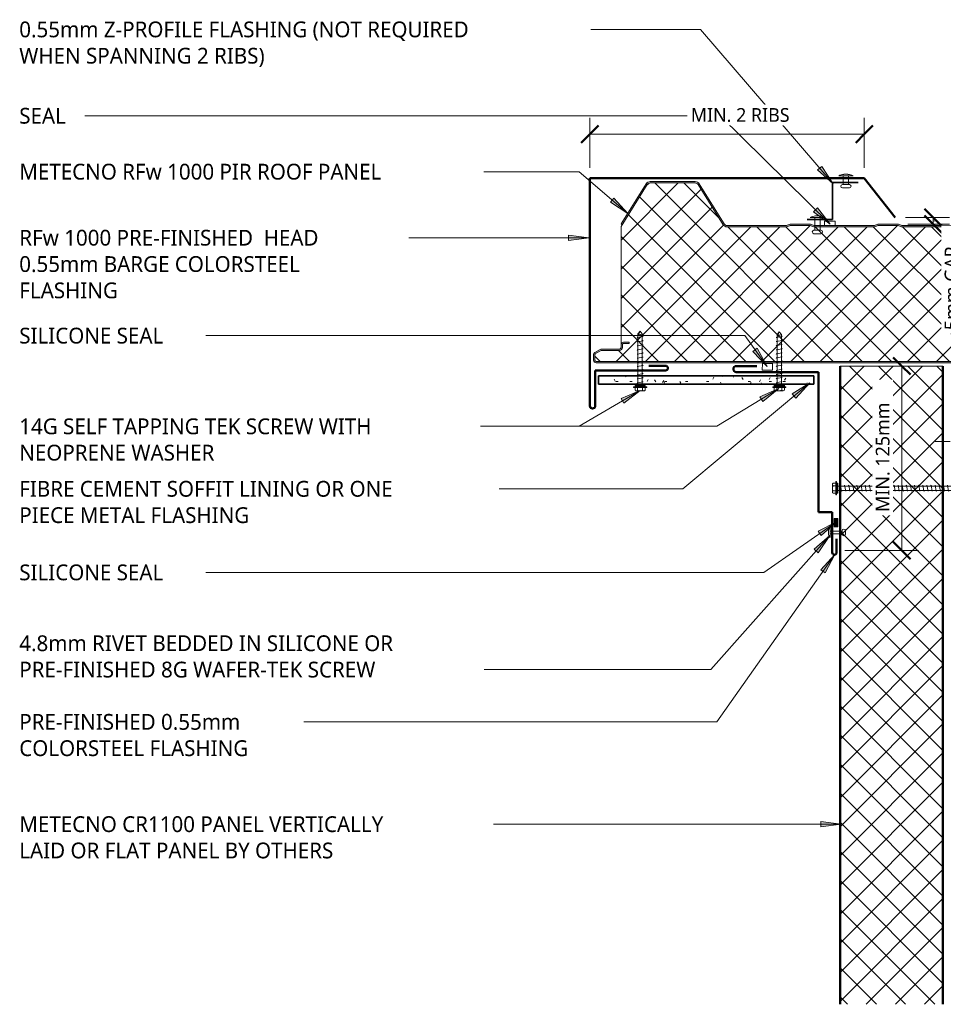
# Model space of a CAD drawing. Header units: millimetres. Extents: x -419 to 751, y -78 to 640.
# Tile 1 of 2: x -419 to 254, y -78 to 640. Entities that reach past the tile are written whole.
import ezdxf

# ---------------------------------------------------------------- set-up
doc = ezdxf.new("R2010")
doc.units = ezdxf.units.MM
for name, color, linetype, lineweight in [('A-ANNO-DIMS', 211, 'Continuous', 9), ('A-ANNO-DIMS-5', 211, 'Continuous', 9), ('A-DETL', 90, 'Continuous', 13), ('A-DETL-GENF', 92, 'Continuous', 13), ('G-ANNO-TEXT', 231, 'Continuous', 9)]:
    doc.layers.add(name, color=color, linetype=linetype, lineweight=lineweight)
doc.styles.add('Yu Gothic', font='Yu Gothic.ttf', dxfattribs={"height": 11.5})
doc.styles.add('Yu Gothic_1', font='Yu Gothic.ttf', dxfattribs={"height": 10})
doc.dimstyles.new('Diagonal', dxfattribs={"dimscale": 304.8, "dimtxt": 11.609035, "dimasz": 0.04101, "dimexe": 0.03937, "dimexo": 0.024606, "dimgap": 0.024606, "dimtad": 1, "dimdec": 0, "dimzin": 0, "dimdsep": 46, "dimtxsty": 'Yu Gothic_1', "dimblk1": 'OBLIQUE', "dimblk2": 'OBLIQUE', "dimsah": 1, "dimcen": 0.09, "dimazin": 0, "dimtfac": 1, "dimtdec": 4, "dimtix": 1, "dimtmove": 2, "dimatfit": 3, "dimfxl": 1, "dimtvp": 1, "dimtfill": 1, "dimtolj": 1, "dimtzin": 0, "dimarcsym": 2})
doc.dimstyles.new('Diagonal_1', dxfattribs={"dimscale": 304.8, "dimtxt": 11.609035, "dimasz": 0.04101, "dimexe": 0.03937, "dimexo": 0.024606, "dimgap": 0.024606, "dimtad": 1, "dimdec": 0, "dimzin": 0, "dimdsep": 46, "dimtxsty": 'Yu Gothic_1', "dimblk1": 'OBLIQUE', "dimblk2": 'OBLIQUE', "dimsah": 1, "dimcen": 0.09, "dimazin": 0, "dimtfac": 1, "dimtdec": 4, "dimtix": 1, "dimtmove": 1, "dimatfit": 3, "dimfxl": 1, "dimtvp": 1, "dimtfill": 1, "dimtolj": 1, "dimtzin": 0, "dimarcsym": 2})
doc.dimstyles.new('Diagonal_2', dxfattribs={"dimscale": 304.8, "dimtxt": 11.609035, "dimasz": 0.04101, "dimexe": 0.03937, "dimexo": 0.024606, "dimgap": 0.024606, "dimtad": 1, "dimdec": 0, "dimzin": 0, "dimdsep": 46, "dimtxsty": 'Yu Gothic_1', "dimblk1": 'OBLIQUE', "dimblk2": 'OBLIQUE', "dimsah": 1, "dimcen": 0.09, "dimazin": 0, "dimtfac": 1, "dimtdec": 4, "dimtix": 1, "dimtmove": 0, "dimatfit": 3, "dimfxl": 1, "dimtvp": 1, "dimtfill": 1, "dimtolj": 1, "dimtzin": 0, "dimarcsym": 2})

# ---------------------------------------------------------------- blocks, each defined once
blk = doc.blocks.new('Metecno RFw 1000 - FLAT FINISH - RFw 1000 100mm - FLAT-4181614-01 CANTILEVER BARGE CAPPING DETAIL2')
at = {"layer": 'A-DETL-GENF'}
h = blk.add_hatch(color=256, dxfattribs=at)
h.paths.add_polyline_path([(1017.54, 0), (730.98, 0), (730.98, -0.2), (724.02, -0.2), (724.02, 0), (267.96, 0), (267.96, -1), (1018.41, -1.03), (1018.77, -1.23), (1018.97, -1.59), (1019, -1.8), (1018.97, -6.17), (1018.77, -6.53), (1018.6, -6.65), (1014.54, -9), (1001.2, -9), (1000.63, -9.07), (1000.1, -9.29), (999.64, -9.64), (999.26, -10.18), (999.07, -10.63), (999, -11.2), (998.97, -13.41), (998.77, -13.76), (998.41, -13.97), (998.2, -14), (994, -14), (994, -15), (998.41, -14.97), (998.67, -14.94), (999.1, -14.76), (999.47, -14.47), (999.84, -13.89), (999.94, -13.67), (1000, -13.2), (1000.04, -10.89), (1000.16, -10.6), (1000.35, -10.35), (1000.6, -10.16), (1000.89, -10.04), (1001.2, -10), (1014.32, -10), (1014.79, -9.94), (1015.22, -9.76), (1019.1, -7.52), (1019.47, -7.23), (1019.84, -6.65), (1019.94, -6.43), (1020, -5.96), (1020, -1.8), (1019.9, -1.23), (1019.76, -0.9), (1019.47, -0.53), (1019, -0.2), (1018.6, -0.05), (1018.2, 0)])
h.paths.add_polyline_path([(502.04, -99), (501.18, -99.11), (500.39, -99.43), (499.69, -99.93), (499.15, -100.6), (480.91, -129.78), (480.5, -130.29), (479.97, -130.67), (479.36, -130.92), (478.71, -131), (446.04, -131), (445.38, -130.92), (444.77, -130.67), (444.25, -130.29), (443.83, -129.78), (425.59, -100.6), (425.05, -99.93), (424.36, -99.43), (423.56, -99.11), (422.71, -99), (379.95, -99), (379.19, -99.07), (378.46, -99.29), (376.68, -100), (362.07, -100), (360.28, -99.29), (359.55, -99.07), (358.79, -99), (315.95, -99), (315.19, -99.07), (314.46, -99.29), (312.68, -100), (298.07, -100), (296.28, -99.29), (295.55, -99.07), (294.79, -99), (267.96, -99), (267.96, -100), (295.36, -100.05), (296.28, -100.36), (297.88, -100.95), (298.45, -101), (312.86, -100.95), (313.41, -100.79), (315.38, -100.05), (315.95, -100), (359.36, -100.05), (360.28, -100.36), (361.88, -100.95), (362.45, -101), (376.86, -100.95), (377.41, -100.79), (379.38, -100.05), (379.95, -100), (422.71, -100), (423.31, -100.08), (423.87, -100.3), (424.36, -100.66), (424.74, -101.13), (442.98, -130.31), (443.56, -131.01), (444.29, -131.55), (445.13, -131.89), (446.04, -132), (478.71, -132), (479.61, -131.89), (480.5, -131.52), (481.2, -131), (481.76, -130.31), (500, -101.13), (500.39, -100.66), (500.87, -100.3), (501.43, -100.08), (502.04, -100), (545.36, -100.05), (546.28, -100.36), (547.88, -100.95), (548.45, -101), (562.86, -100.95), (563.41, -100.79), (565.38, -100.05), (565.95, -100), (609.36, -100.05), (610.28, -100.36), (611.88, -100.95), (612.45, -101), (626.86, -100.95), (627.41, -100.79), (629.38, -100.05), (629.95, -100), (672.71, -100), (673.31, -100.08), (673.87, -100.3), (674.36, -100.66), (674.74, -101.13), (692.98, -130.31), (693.56, -131.01), (694.29, -131.55), (695.13, -131.89), (696.04, -132), (728.71, -132), (729.61, -131.89), (730.45, -131.55), (731.2, -131), (731.76, -130.31), (750, -101.13), (750.39, -100.66), (750.87, -100.3), (751.43, -100.08), (752.04, -100), (795.36, -100.05), (796.28, -100.36), (797.88, -100.95), (798.45, -101), (812.86, -100.95), (813.41, -100.79), (815.38, -100.05), (815.95, -100), (859.36, -100.05), (860.28, -100.36), (861.88, -100.95), (862.45, -101), (876.86, -100.95), (877.41, -100.79), (879.38, -100.05), (879.95, -100), (922.71, -100), (923.31, -100.08), (923.87, -100.3), (924.36, -100.66), (924.74, -101.13), (942.98, -130.31), (943.56, -131.01), (944.29, -131.55), (945.13, -131.89), (946.04, -132), (978.71, -132), (979.61, -131.89), (980.45, -131.55), (981.19, -131.01), (981.76, -130.31), (1000, -101.13), (999.15, -100.6), (980.91, -129.78), (980.5, -130.29), (979.97, -130.67), (979.36, -130.92), (978.71, -131), (946.04, -131), (945.38, -130.92), (944.77, -130.67), (944.25, -130.29), (943.83, -129.78), (925.59, -100.6), (925.05, -99.93), (924.36, -99.43), (923.56, -99.11), (922.71, -99), (879.95, -99), (879.19, -99.07), (878.46, -99.29), (876.68, -100), (862.07, -100), (860.28, -99.29), (859.55, -99.07), (858.79, -99), (815.95, -99), (815.19, -99.07), (814.46, -99.29), (812.68, -100), (798.07, -100), (796.28, -99.29), (795.55, -99.07), (794.79, -99), (752.04, -99), (751.18, -99.11), (750.39, -99.43), (749.69, -99.93), (749.15, -100.6), (730.91, -129.78), (730.5, -130.29), (729.97, -130.67), (729.36, -130.92), (728.71, -131), (696.04, -131), (695.38, -130.92), (694.77, -130.67), (694.25, -130.29), (693.83, -129.78), (675.59, -100.6), (675.05, -99.93), (674.36, -99.43), (673.56, -99.11), (672.71, -99), (629.95, -99), (629.19, -99.07), (628.46, -99.29), (626.68, -100), (612.07, -100), (610.28, -99.29), (609.55, -99.07), (608.79, -99), (565.95, -99), (565.19, -99.07), (564.46, -99.29), (562.68, -100), (548.07, -100), (546.28, -99.29), (545.55, -99.07), (544.79, -99)])
h = blk.add_hatch(dxfattribs=at)
h.set_pattern_fill('FP_2', color=256, style=0, pattern_type=2)
h.set_pattern_definition([(225, (1019.079, 389.559), (10.6066, -10.6066), []), (315, (1019.079, 389.559), (10.6066, 10.6066), [])])
h.paths.add_polyline_path([(1018.2, -1), (267.96, -1), (267.96, -99), (294.79, -99), (295.55, -99.07), (296.28, -99.29), (298.07, -100), (312.68, -100), (314.46, -99.29), (315.19, -99.07), (315.95, -99), (358.79, -99), (359.55, -99.07), (360.28, -99.29), (362.07, -100), (376.68, -100), (378.46, -99.29), (379.19, -99.07), (379.95, -99), (422.71, -99), (423.56, -99.11), (424.36, -99.43), (425.05, -99.93), (425.59, -100.6), (443.83, -129.78), (444.25, -130.29), (444.77, -130.67), (445.38, -130.92), (446.04, -131), (478.71, -131), (479.36, -130.92), (479.97, -130.67), (480.5, -130.29), (480.91, -129.78), (499.15, -100.6), (499.69, -99.93), (500.39, -99.43), (501.18, -99.11), (502.04, -99), (544.79, -99), (545.55, -99.07), (546.28, -99.29), (548.07, -100), (562.68, -100), (564.46, -99.29), (565.19, -99.07), (565.95, -99), (608.79, -99), (609.55, -99.07), (610.28, -99.29), (612.07, -100), (626.68, -100), (628.46, -99.29), (629.19, -99.07), (629.95, -99), (672.71, -99), (673.56, -99.11), (674.36, -99.43), (675.05, -99.93), (675.59, -100.6), (693.83, -129.78), (694.25, -130.29), (694.77, -130.67), (695.38, -130.92), (696.04, -131), (728.71, -131), (729.36, -130.92), (729.97, -130.67), (730.5, -130.29), (730.91, -129.78), (749.15, -100.6), (749.69, -99.93), (750.39, -99.43), (751.18, -99.11), (752.04, -99), (794.79, -99), (795.55, -99.07), (796.28, -99.29), (798.07, -100), (812.68, -100), (814.46, -99.29), (815.19, -99.07), (815.95, -99), (858.79, -99), (859.55, -99.07), (860.28, -99.29), (862.07, -100), (876.68, -100), (878.46, -99.29), (879.19, -99.07), (879.95, -99), (922.71, -99), (923.56, -99.11), (924.36, -99.43), (925.05, -99.93), (925.59, -100.6), (943.83, -129.78), (944.25, -130.29), (944.77, -130.67), (945.38, -130.92), (946.04, -131), (978.71, -131), (979.36, -130.92), (979.97, -130.67), (980.5, -130.29), (980.91, -129.78), (1000, -99.24), (1000, -13.2), (999.94, -13.67), (999.76, -14.1), (999.47, -14.47), (999.1, -14.76), (998.67, -14.94), (998.2, -15), (994, -15), (994, -14), (998.41, -13.97), (998.77, -13.76), (998.89, -13.6), (999, -13.2), (999, -11.2), (999.07, -10.63), (999.29, -10.1), (999.64, -9.64), (1000.1, -9.29), (1000.63, -9.07), (1001.2, -9), (1014.54, -9), (1018.77, -6.53), (1018.89, -6.36), (1019, -5.96), (1019, -1.8), (1018.89, -1.4), (1018.6, -1.11), (1018.41, -1.03)])
for p, q in [((724.02, 0), (267.96, 0)), ((1018.2, 0), (730.98, 0)), ((1018.2, -1), (267.96, -1)), ((1014.54, -9), (1018.6, -6.65)), ((1019, -5.96), (1019, -1.8)), ((1020, -5.96), (1020, -1.8)), ((994, -15), (994, -14)), ((994, -14), (998.2, -14)), ((999, -13.2), (999, -11.2)), ((1000, -13.2), (1000, -11.2)), ((1000, -99.24), (1000, -13.2)), ((1001.2, -9), (1014.54, -9)), ((1001.2, -10), (1014.32, -10)), ((1015.22, -9.76), (1019.1, -7.52)), ((998.2, -15), (994, -15)), ((267.96, -99), (294.79, -99)), ((267.96, -100), (294.79, -100)), ((295.91, -100.21), (297.34, -100.79)), ((296.28, -99.29), (298.07, -100)), ((298.07, -100), (312.68, -100)), ((312.68, -100), (314.46, -99.29)), ((313.41, -100.79), (314.84, -100.21)), ((315.95, -99), (358.79, -99)), ((315.95, -100), (358.79, -100)), ((359.91, -100.21), (361.34, -100.79)), ((360.28, -99.29), (362.07, -100)), ((362.07, -100), (376.68, -100)), ((376.68, -100), (378.46, -99.29)), ((377.41, -100.79), (378.84, -100.21)), ((379.95, -99), (422.71, -99)), ((379.95, -100), (422.71, -100)), ((502.04, -99), (544.79, -99)), ((502.04, -100), (544.79, -100)), ((545.91, -100.21), (547.34, -100.79)), ((546.28, -99.29), (548.07, -100)), ((548.07, -100), (562.68, -100)), ((562.68, -100), (564.46, -99.29)), ((563.41, -100.79), (564.84, -100.21)), ((565.95, -99), (608.79, -99)), ((565.95, -100), (608.79, -100)), ((609.91, -100.21), (611.34, -100.79)), ((610.28, -99.29), (612.07, -100)), ((612.07, -100), (626.68, -100)), ((626.68, -100), (628.46, -99.29)), ((627.41, -100.79), (628.84, -100.21)), ((629.95, -99), (672.71, -99)), ((629.95, -100), (672.71, -100)), ((752.04, -99), (794.79, -99)), ((752.04, -100), (794.79, -100)), ((795.91, -100.21), (797.34, -100.79)), ((796.28, -99.29), (798.07, -100)), ((798.07, -100), (812.68, -100)), ((812.68, -100), (814.46, -99.29)), ((813.41, -100.79), (814.84, -100.21)), ((815.95, -99), (858.79, -99)), ((815.95, -100), (858.79, -100)), ((859.91, -100.21), (861.34, -100.79)), ((860.28, -99.29), (862.07, -100)), ((862.07, -100), (876.68, -100)), ((876.68, -100), (878.46, -99.29)), ((877.41, -100.79), (878.84, -100.21)), ((879.95, -99), (922.71, -99)), ((879.95, -100), (922.71, -100)), ((980.91, -129.78), (1000, -99.24)), ((298.45, -101), (312.29, -101)), ((362.45, -101), (376.29, -101)), ((424.74, -101.13), (442.98, -130.31)), ((425.59, -100.6), (443.83, -129.78)), ((480.91, -129.78), (499.15, -100.6)), ((481.76, -130.31), (500, -101.13)), ((548.45, -101), (562.29, -101)), ((612.45, -101), (626.29, -101)), ((674.74, -101.13), (692.98, -130.31)), ((675.59, -100.6), (693.83, -129.78)), ((730.91, -129.78), (749.15, -100.6)), ((731.76, -130.31), (750, -101.13)), ((798.45, -101), (812.29, -101)), ((862.45, -101), (876.29, -101)), ((924.74, -101.13), (942.98, -130.31)), ((925.59, -100.6), (943.83, -129.78)), ((981.76, -130.31), (1000, -101.13)), ((1000, -101.13), (999.15, -100.6)), ((446.04, -131), (478.71, -131)), ((446.04, -132), (478.71, -132)), ((696.04, -131), (728.71, -131)), ((696.04, -132), (728.71, -132)), ((946.04, -131), (978.71, -131)), ((946.04, -132), (978.71, -132))]:
    blk.add_line(p, q, dxfattribs=at)
for centre, radius, start, end in [((1018.2, -1.8), 1.8, 360, 90), ((1018.2, -1.8), 0.8, 360, 90), ((1018.2, -5.96), 0.8, 300, 0), ((1018.2, -1.8), 0.8, 360, 30), ((1018.2, -5.96), 0.8, 330, 0), ((1018.2, -5.96), 1.8, 300, 360), ((998.2, -13.2), 1.8, 270, 360), ((998.2, -13.2), 0.8, 270, 0), ((998.2, -13.2), 0.8, 330, 0), ((1001.2, -11.2), 2.2, 90, 180), ((1001.2, -11.2), 1.2, 90, 180), ((1014.32, -8.2), 1.8, 270, 300), ((294.79, -103), 4, 68.19859, 90), ((294.79, -103), 3, 68.19859, 90), ((315.95, -103), 4, 90, 111.80141), ((315.95, -103), 3, 90, 111.80141), ((358.79, -103), 4, 68.19859, 90), ((358.79, -103), 3, 68.19859, 90), ((379.95, -103), 4, 90, 111.80141), ((379.95, -103), 3, 90, 111.80141), ((422.71, -102.4), 3.4, 32.00538, 90), ((422.71, -102.4), 2.4, 32.00538, 90), ((502.04, -102.4), 3.4, 90, 147.99462), ((502.04, -102.4), 2.4, 90, 147.99462), ((544.79, -103), 4, 68.19859, 90), ((544.79, -103), 3, 68.19859, 90), ((565.95, -103), 4, 90, 111.80141), ((565.95, -103), 3, 90, 111.80141), ((608.79, -103), 4, 68.19859, 90), ((608.79, -103), 3, 68.19859, 90), ((629.95, -103), 4, 90, 111.80141), ((629.95, -103), 3, 90, 111.80141), ((672.71, -102.4), 3.4, 32.00538, 90), ((672.71, -102.4), 2.4, 32.00538, 90), ((752.04, -102.4), 3.4, 90, 147.99462), ((752.04, -102.4), 2.4, 90, 147.99462), ((794.79, -103), 4, 68.19859, 90), ((794.79, -103), 3, 68.19859, 90), ((815.95, -103), 4, 90, 111.80141), ((815.95, -103), 3, 90, 111.80141), ((858.79, -103), 4, 68.19859, 90), ((858.79, -103), 3, 68.19859, 90), ((879.95, -103), 4, 90, 111.80141), ((879.95, -103), 3, 90, 111.80141), ((922.71, -102.4), 3.4, 32.00538, 90), ((922.71, -102.4), 2.4, 32.00538, 90), ((298.45, -98), 3, 248.19859, 270), ((312.29, -98), 3, 270, 291.80141), ((362.45, -98), 3, 248.19859, 270), ((376.29, -98), 3, 270, 291.80141), ((548.45, -98), 3, 248.19859, 270), ((562.29, -98), 3, 270, 291.80141), ((612.45, -98), 3, 248.19859, 270), ((626.29, -98), 3, 270, 291.80141), ((798.45, -98), 3, 248.19859, 270), ((812.29, -98), 3, 270, 291.80141), ((862.45, -98), 3, 248.19859, 270), ((876.29, -98), 3, 270, 291.80141), ((446.04, -128.4), 3.6, 212.00538, 270), ((446.04, -128.4), 2.6, 212.00538, 270), ((478.71, -128.4), 2.6, 270, 327.99462), ((478.71, -128.4), 3.6, 270, 327.99462), ((696.04, -128.4), 3.6, 212.00538, 270), ((696.04, -128.4), 2.6, 212.00538, 270), ((728.71, -128.4), 2.6, 270, 327.99462), ((728.71, -128.4), 3.6, 270, 327.99462), ((946.04, -128.4), 3.6, 212.00538, 270), ((946.04, -128.4), 2.6, 212.00538, 270), ((978.71, -128.4), 2.6, 270, 327.99462), ((978.71, -128.4), 3.6, 270, 327.99462)]:
    blk.add_arc(centre, radius, start, end, dxfattribs=at)
blk = doc.blocks.new('Screw1 - Screw 5-4103881-01 CANTILEVER BARGE CAPPING DETAIL2')
at = {"layer": 'A-DETL-GENF'}
blk.add_hatch(color=256, dxfattribs=at).paths.add_polyline_path([(3.67, 1), (-3.67, 1), (-3.67, 0), (3.67, 0)])
for p, q in [((4.79, 1.5), (-4.79, 1.5)), ((-4.79, 1.5), (-4.79, 1)), ((-3.67, 1), (-4.79, 1)), ((-3.67, 1.5), (-3.67, 3.47)), ((3.67, 1), (-3.67, 1)), ((-3.67, 1), (-3.67, 0)), ((-3.67, 0), (3.67, 0)), ((-2.76, 3.97), (2.76, 3.97)), ((-1.85, 1.5), (-1.85, 3.47)), ((-1.6, 0), (-1.6, -37.72)), ((1.6, -37.72), (1.6, 0)), ((1.85, 1.5), (1.85, 3.47)), ((3.67, 1.5), (3.67, 3.47)), ((4.79, 1), (3.67, 1)), ((3.67, 0), (3.67, 1)), ((4.79, 1), (4.79, 1.5)), ((2.17, -1.91), (-2.17, -2.67)), ((-2.17, -2.67), (-1.6, -3)), ((2.17, -4.91), (-2.17, -5.67)), ((-2.17, -5.67), (-1.6, -6)), ((1.6, -1.58), (2.17, -1.91)), ((1.6, -4.58), (2.17, -4.91)), ((2.17, -7.91), (-2.17, -8.67)), ((-2.17, -8.67), (-1.6, -9)), ((2.17, -10.91), (-2.17, -11.67)), ((-2.17, -11.67), (-1.6, -12)), ((2.17, -13.91), (-2.17, -14.67)), ((1.6, -7.58), (2.17, -7.91)), ((1.6, -10.58), (2.17, -10.91)), ((1.6, -13.58), (2.17, -13.91)), ((-2.17, -14.67), (-1.6, -15)), ((2.17, -16.91), (-2.17, -17.67)), ((-2.17, -17.67), (-1.6, -18)), ((2.17, -19.91), (-2.17, -20.67)), ((-2.17, -20.67), (-1.6, -21)), ((1.6, -16.58), (2.17, -16.91)), ((1.6, -19.58), (2.17, -19.91)), ((2.17, -22.91), (-2.17, -23.67)), ((-2.17, -23.67), (-1.6, -24)), ((2.17, -25.91), (-2.17, -26.67)), ((-2.17, -26.67), (-1.6, -27)), ((1.6, -22.58), (2.17, -22.91)), ((1.6, -25.58), (2.17, -25.91)), ((1.6, -28.58), (2.17, -28.91)), ((2.17, -28.91), (-2.17, -29.67)), ((-2.17, -29.67), (-1.6, -30)), ((2.17, -31.91), (-2.17, -32.67)), ((-2.17, -32.67), (-1.6, -33)), ((2.17, -34.91), (-2.17, -35.67)), ((-2.17, -35.67), (-1.6, -36)), ((0, -39.62), (1.6, -35.67)), ((1.6, -31.58), (2.17, -31.91)), ((1.6, -34.58), (2.17, -34.91)), ((-1.6, -37.72), (0, -39.62)), ((1.6, -37.72), (0, -39.62))]:
    blk.add_line(p, q, dxfattribs=at)
for centre, radius, start, end in [((-2.76, 2.9), 1.08, 32.38007, 147.61993), ((0, 0.31), 3.67, 59.72736, 120.27264), ((2.76, 2.9), 1.08, 32.38007, 147.61993), ((0.08, -40.34), 3.11, 74.30592, 122.49751)]:
    blk.add_arc(centre, radius, start, end, dxfattribs=at)
blk = doc.blocks.new('Screw1 - Screw 5-4025647-01 CANTILEVER BARGE CAPPING DETAIL2')
at = {"layer": 'A-DETL-GENF'}
blk.add_hatch(color=256, dxfattribs=at).paths.add_polyline_path([(-3.67, 1), (-3.67, 0), (3.67, 0), (3.67, 1)])
for p, q in [((4.79, 1.5), (-4.79, 1.5)), ((-4.79, 1.5), (-4.79, 1)), ((-3.67, 1), (-4.79, 1)), ((-3.67, 1.5), (-3.67, 3.47)), ((3.67, 1), (-3.67, 1)), ((-3.67, 1), (-3.67, 0)), ((-3.67, 0), (3.67, 0)), ((-2.76, 3.97), (2.76, 3.97)), ((-1.85, 1.5), (-1.85, 3.47)), ((-1.6, 0), (-1.6, -37.05)), ((1.6, -37.05), (1.6, 0)), ((1.85, 1.5), (1.85, 3.47)), ((3.67, 1.5), (3.67, 3.47)), ((4.79, 1), (3.67, 1)), ((3.67, 0), (3.67, 1)), ((4.79, 1), (4.79, 1.5)), ((2.17, -1.91), (-2.17, -2.67)), ((-2.17, -2.67), (-1.6, -3)), ((2.17, -4.91), (-2.17, -5.67)), ((-2.17, -5.67), (-1.6, -6)), ((1.6, -1.58), (2.17, -1.91)), ((1.6, -4.58), (2.17, -4.91)), ((2.17, -7.91), (-2.17, -8.67)), ((-2.17, -8.67), (-1.6, -9)), ((2.17, -10.91), (-2.17, -11.67)), ((-2.17, -11.67), (-1.6, -12)), ((2.17, -13.91), (-2.17, -14.67)), ((1.6, -7.58), (2.17, -7.91)), ((1.6, -10.58), (2.17, -10.91)), ((1.6, -13.58), (2.17, -13.91)), ((-2.17, -14.67), (-1.6, -15)), ((2.17, -16.91), (-2.17, -17.67)), ((-2.17, -17.67), (-1.6, -18)), ((2.17, -19.91), (-2.17, -20.67)), ((-2.17, -20.67), (-1.6, -21)), ((1.6, -16.58), (2.17, -16.91)), ((1.6, -19.58), (2.17, -19.91)), ((2.17, -22.91), (-2.17, -23.67)), ((-2.17, -23.67), (-1.6, -24)), ((2.17, -25.91), (-2.17, -26.67)), ((-2.17, -26.67), (-1.6, -27)), ((1.6, -22.58), (2.17, -22.91)), ((1.6, -25.58), (2.17, -25.91)), ((1.6, -28.58), (2.17, -28.91)), ((2.17, -28.91), (-2.17, -29.67)), ((-2.17, -29.67), (-1.6, -30)), ((2.17, -31.91), (-2.17, -32.67)), ((-2.17, -32.67), (-1.6, -33)), ((2.17, -34.91), (-2.17, -35.67)), ((-2.17, -35.67), (-1.6, -36)), ((0, -38.95), (1.6, -35)), ((1.6, -31.58), (2.17, -31.91)), ((1.6, -34.58), (2.17, -34.91)), ((-1.6, -37.05), (0, -38.95)), ((1.6, -37.05), (0, -38.95))]:
    blk.add_line(p, q, dxfattribs=at)
for centre, radius, start, end in [((-2.76, 2.9), 1.08, 32.38007, 147.61993), ((0, 0.31), 3.67, 59.72736, 120.27264), ((2.76, 2.9), 1.08, 32.38007, 147.61993), ((0.08, -39.68), 3.11, 74.30592, 122.49751)]:
    blk.add_arc(centre, radius, start, end, dxfattribs=at)
blk = doc.blocks.new('Z Flashing - Z Flashing-4028205-01 CANTILEVER BARGE CAPPING DETAIL2')
at = {"layer": 'A-DETL-GENF', "lineweight": 35}
for p, q in [((0, -27.14), (0, 0)), ((18.62, 0), (0, 0)), ((-18.62, -27.14), (0, -27.14))]:
    blk.add_line(p, q, dxfattribs=at)
blk = doc.blocks.new('Pop Rivets2 - Rivet-4028206-01 CANTILEVER BARGE CAPPING DETAIL2')
at = {"layer": 'A-DETL-GENF'}
for p, q in [((-2.53, 11.75), (2.53, 11.75)), ((2.53, 9.25), (-2.53, 9.25)), ((-2, 9.25), (-2, 0)), ((2, 9.25), (2, 0)), ((5.24, 0), (-5.24, 0)), ((-1.5, -1.16), (1.5, -1.16))]:
    blk.add_line(p, q, dxfattribs=at)
for centre, radius, start, end in [((-2.53, 10.5), 1.25, 90, 270), ((2.53, 10.5), 1.25, 270, 90), ((-1.5, 5.47), 6.62, 235.63634, 270), ((1.5, 5.47), 6.62, 270, 304.36366)]:
    blk.add_arc(centre, radius, start, end, dxfattribs=at)
blk = doc.blocks.new('Pop Rivets2 - Rivet-4028207-01 CANTILEVER BARGE CAPPING DETAIL2')
at = {"layer": 'A-DETL-GENF'}
for p, q in [((-2.53, 8.77), (2.53, 8.77)), ((2.53, 6.27), (-2.53, 6.27)), ((-2, 6.27), (-2, 0)), ((2, 6.27), (2, 0)), ((5.24, 0), (-5.24, 0)), ((-1.5, -1.16), (1.5, -1.16))]:
    blk.add_line(p, q, dxfattribs=at)
for centre, radius, start, end in [((-2.53, 7.52), 1.25, 90, 270), ((2.53, 7.52), 1.25, 270, 90), ((-1.5, 5.47), 6.62, 235.63634, 270), ((1.5, 5.47), 6.62, 270, 304.36366)]:
    blk.add_arc(centre, radius, start, end, dxfattribs=at)
blk = doc.blocks.new('TEK Screw - TEK Screw-4859584-01 CANTILEVER BARGE CAPPING DETAIL2')
at = {"layer": 'A-DETL-GENF'}
blk.add_hatch(color=256, dxfattribs=at).paths.add_polyline_path([(-3.67, 0), (3.67, 0), (3.67, 1), (-3.67, 1)])
for p, q in [((4.79, 1.5), (-4.79, 1.5)), ((-4.79, 1.5), (-4.79, 1)), ((-3.67, 1), (-4.79, 1)), ((-3.67, 1.5), (-3.67, 3.47)), ((3.67, 1), (-3.67, 1)), ((-3.67, 1), (-3.67, 0)), ((-3.67, 0), (3.67, 0)), ((-2.76, 3.97), (2.76, 3.97)), ((-1.85, 1.5), (-1.85, 3.47)), ((-1.6, 0), (-1.6, -111.39)), ((1.6, -111.39), (1.6, 0)), ((1.85, 1.5), (1.85, 3.47)), ((3.67, 1.5), (3.67, 3.47)), ((4.79, 1), (3.67, 1)), ((3.67, 0), (3.67, 1)), ((4.79, 1), (4.79, 1.5)), ((2.17, -1.91), (-2.17, -2.67)), ((-2.17, -2.67), (-1.6, -3)), ((2.17, -4.91), (-2.17, -5.67)), ((-2.17, -5.67), (-1.6, -6)), ((1.6, -1.58), (2.17, -1.91)), ((1.6, -4.58), (2.17, -4.91)), ((2.17, -7.91), (-2.17, -8.67)), ((-2.17, -8.67), (-1.6, -9)), ((2.17, -10.91), (-2.17, -11.67)), ((-2.17, -11.67), (-1.6, -12)), ((2.17, -13.91), (-2.17, -14.67)), ((1.6, -7.58), (2.17, -7.91)), ((1.6, -10.58), (2.17, -10.91)), ((1.6, -13.58), (2.17, -13.91)), ((-2.17, -14.67), (-1.6, -15)), ((2.17, -16.91), (-2.17, -17.67)), ((-2.17, -17.67), (-1.6, -18)), ((2.17, -19.91), (-2.17, -20.67)), ((-2.17, -20.67), (-1.6, -21)), ((1.6, -16.58), (2.17, -16.91)), ((1.6, -19.58), (2.17, -19.91)), ((2.17, -22.91), (-2.17, -23.67)), ((-2.17, -23.67), (-1.6, -24)), ((2.17, -25.91), (-2.17, -26.67)), ((-2.17, -26.67), (-1.6, -27)), ((1.6, -22.58), (2.17, -22.91)), ((1.6, -25.58), (2.17, -25.91)), ((1.6, -28.58), (2.17, -28.91)), ((2.17, -28.91), (-2.17, -29.67)), ((-2.17, -29.67), (-1.6, -30)), ((2.17, -31.91), (-2.17, -32.67)), ((-2.17, -32.67), (-1.6, -33)), ((2.17, -34.91), (-2.17, -35.67)), ((-2.17, -35.67), (-1.6, -36)), ((1.6, -31.58), (2.17, -31.91)), ((1.6, -34.58), (2.17, -34.91)), ((2.17, -37.91), (-2.17, -38.67)), ((-2.17, -38.67), (-1.6, -39)), ((2.17, -40.91), (-2.17, -41.67)), ((-2.17, -41.67), (-1.6, -42)), ((1.6, -37.58), (2.17, -37.91)), ((1.6, -40.58), (2.17, -40.91)), ((2.17, -43.91), (-2.17, -44.67)), ((-2.17, -44.67), (-1.6, -45)), ((2.17, -46.91), (-2.17, -47.67)), ((-2.17, -47.67), (-1.6, -48)), ((2.17, -49.91), (-2.17, -50.67)), ((1.6, -43.58), (2.17, -43.91)), ((1.6, -46.58), (2.17, -46.91)), ((1.6, -49.58), (2.17, -49.91)), ((-2.17, -50.67), (-1.6, -51)), ((2.17, -52.91), (-2.17, -53.67)), ((-2.17, -53.67), (-1.6, -54)), ((2.17, -55.91), (-2.17, -56.67)), ((-2.17, -56.67), (-1.6, -57)), ((1.6, -52.58), (2.17, -52.91)), ((1.6, -55.58), (2.17, -55.91)), ((2.17, -58.91), (-2.17, -59.67)), ((-2.17, -59.67), (-1.6, -60)), ((2.17, -61.91), (-2.17, -62.67)), ((-2.17, -62.67), (-1.6, -63)), ((1.6, -58.58), (2.17, -58.91)), ((1.6, -61.58), (2.17, -61.91)), ((2.17, -64.91), (-2.17, -65.67)), ((-2.17, -65.67), (-1.6, -66)), ((2.17, -67.91), (-2.17, -68.67)), ((-2.17, -68.67), (-1.6, -69)), ((2.17, -70.91), (-2.17, -71.67)), ((-2.17, -71.67), (-1.6, -72)), ((1.6, -64.58), (2.17, -64.91)), ((1.6, -67.58), (2.17, -67.91)), ((1.6, -70.58), (2.17, -70.91)), ((2.17, -73.91), (-2.17, -74.67)), ((-2.17, -74.67), (-1.6, -75)), ((2.17, -76.91), (-2.17, -77.67)), ((-2.17, -77.67), (-1.6, -78)), ((1.6, -73.58), (2.17, -73.91)), ((1.6, -76.58), (2.17, -76.91)), ((2.17, -79.91), (-2.17, -80.67)), ((-2.17, -80.67), (-1.6, -81)), ((2.17, -82.91), (-2.17, -83.67)), ((-2.17, -83.67), (-1.6, -84)), ((2.17, -85.91), (-2.17, -86.67)), ((1.6, -79.58), (2.17, -79.91)), ((1.6, -82.58), (2.17, -82.91)), ((1.6, -85.58), (2.17, -85.91)), ((-2.17, -86.67), (-1.6, -87)), ((2.17, -88.91), (-2.17, -89.67)), ((-2.17, -89.67), (-1.6, -90)), ((2.17, -91.91), (-2.17, -92.67)), ((-2.17, -92.67), (-1.6, -93)), ((1.6, -88.58), (2.17, -88.91)), ((1.6, -91.58), (2.17, -91.91)), ((2.17, -94.91), (-2.17, -95.67)), ((-2.17, -95.67), (-1.6, -96)), ((2.17, -97.91), (-2.17, -98.67)), ((-2.17, -98.67), (-1.6, -99)), ((1.6, -94.58), (2.17, -94.91)), ((1.6, -97.58), (2.17, -97.91)), ((2.17, -100.91), (-2.17, -101.67)), ((-2.17, -101.67), (-1.6, -102)), ((2.17, -103.91), (-2.17, -104.67)), ((-2.17, -104.67), (-1.6, -105)), ((2.17, -106.91), (-2.17, -107.67)), ((1.6, -100.58), (2.17, -100.91)), ((1.6, -103.58), (2.17, -103.91)), ((1.6, -106.58), (2.17, -106.91)), ((-2.17, -107.67), (-1.6, -108)), ((2.17, -109.91), (-2.17, -110.67)), ((-2.17, -110.67), (-1.6, -111)), ((-1.28, -111.7), (-1.6, -111.39)), ((-1.28, -114.93), (-1.28, -111.7)), ((-1.28, -114.93), (-0.56, -112.05)), ((0, -116.45), (1.28, -111.7)), ((1.28, -111.7), (1.6, -111.39)), ((1.28, -114.93), (1.28, -111.7)), ((1.6, -109.58), (2.17, -109.91)), ((-1.28, -114.93), (0, -116.45)), ((1.28, -114.93), (0, -116.45))]:
    blk.add_line(p, q, dxfattribs=at)
for centre, radius, start, end in [((-2.76, 2.9), 1.08, 32.38007, 147.61993), ((0, 0.31), 3.67, 59.72736, 120.27264), ((2.76, 2.9), 1.08, 32.38007, 147.61993), ((0.49, -112.59), 1.18, 48.23938, 152.93623)]:
    blk.add_arc(centre, radius, start, end, dxfattribs=at)
blk = doc.blocks.new('Line Fixing - Rivet-4903066-01 CANTILEVER BARGE CAPPING DETAIL2')
at = {"layer": 'A-DETL-GENF'}
blk.add_line((0, -10.92), (0, 0), dxfattribs=at)
blk = doc.blocks.new('Pop Rivets6 - Rivet 2-4860425-01 CANTILEVER BARGE CAPPING DETAIL2')
at = {"layer": 'A-DETL-GENF'}
for p, q in [((3.77, 0), (-3.77, 0)), ((-1.5, 1.16), (1.5, 1.16)), ((-1, -8.7), (-1, 0)), ((1, -8.7), (1, 0)), ((1.17, -8.7), (-1.24, -8.7)), ((-1.24, -11.2), (1.17, -11.2))]:
    blk.add_line(p, q, dxfattribs=at)
for centre, radius, start, end in [((-1.5, -1.65), 2.8, 90, 144), ((1.5, -1.65), 2.8, 36, 90), ((-1.24, -9.95), 1.25, 90, 270), ((1.17, -9.95), 1.25, 270, 90)]:
    blk.add_arc(centre, radius, start, end, dxfattribs=at)
blk = doc.blocks.new('DIMBLOCK1-01 CANTILEVER BARGE CAPPING DETAIL2')
at = {"layer": 'A-ANNO-DIMS-5'}
for p, q in [((-3.67, 556.09), (-3.67, 568.09)), ((196.33, 556.09), (196.33, 568.09)), ((-3.67, 556.09), (196.33, 556.09)), ((-3.67, 556.09), (-3.67, 531.67)), ((196.33, 556.09), (196.33, 531.67))]:
    blk.add_line(p, q, dxfattribs=at)
at = {"layer": 'A-ANNO-DIMS-5', "lineweight": 50}
for p, q in [((-3.67, 556.09), (2.58, 562.34)), ((196.33, 556.09), (202.58, 562.34)), ((-3.67, 556.09), (-9.92, 549.84)), ((196.33, 556.09), (190.08, 549.84))]:
    blk.add_line(p, q, dxfattribs=at)
at = {"layer": 'A-ANNO-DIMS-5', "color": 0, "insert": (69.92, 575.13), "char_height": 10, "width": 89.5261, "attachment_point": 1, "line_spacing_factor": 1.024327, "style": 'Yu Gothic_1', "bg_fill": 3, "box_fill_scale": 1.25, "bg_fill_color": 256, "bg_fill_true_color": 13158600, "bg_fill_transparency": 0}
blk.add_mtext('MIN. 2 RIBS', dxfattribs=at)
blk = doc.blocks.new('_Oblique')
at = {"color": 0, "linetype": 'ByBlock', "lineweight": -2}
blk.add_line((-0.5, -0.5), (0.5, 0.5), dxfattribs=at)
blk = doc.blocks.new('DIMBLOCK2-01 CANTILEVER BARGE CAPPING DETAIL2')
at = {"layer": 'A-ANNO-DIMS-5'}
for p, q in [((246.55, 495.43), (226.28, 495.43)), ((246.55, 495.43), (246.55, 490.56)), ((246.55, 495.43), (258.55, 495.43)), ((246.55, 490.56), (228.13, 490.56)), ((246.55, 490.56), (258.55, 490.56))]:
    blk.add_line(p, q, dxfattribs=at)
at = {"layer": 'A-ANNO-DIMS-5', "lineweight": 50}
for p, q in [((246.55, 495.43), (240.3, 501.68)), ((246.55, 490.56), (240.3, 496.81)), ((246.55, 495.43), (252.8, 489.18)), ((246.55, 490.56), (252.8, 484.31))]:
    blk.add_line(p, q, dxfattribs=at)
at = {"layer": 'A-ANNO-DIMS-5'}
blk.add_ellipse((246.55, 474.63), major_axis=(0, 18.37), ratio=0.617988, start_param=4.712389, end_param=6.283185, dxfattribs=at)
at = {"layer": 'A-ANNO-DIMS-5', "color": 0, "insert": (254.9, 413.34), "char_height": 10, "width": 73.5467, "attachment_point": 1, "rotation": 90, "line_spacing_factor": 1.024327, "style": 'Yu Gothic_1', "bg_fill": 3, "box_fill_scale": 1.25, "bg_fill_color": 256, "bg_fill_true_color": 13158600, "bg_fill_transparency": 0}
blk.add_mtext('5mm GAP', dxfattribs=at)
blk = doc.blocks.new('DIMBLOCK3-01 CANTILEVER BARGE CAPPING DETAIL2')
at = {"layer": 'A-ANNO-DIMS-5', "lineweight": 50}
for p, q in [((223.74, 387.17), (217.49, 393.42)), ((223.74, 387.17), (229.99, 380.92)), ((223.74, 252.74), (217.49, 258.99)), ((223.74, 252.74), (229.99, 246.49))]:
    blk.add_line(p, q, dxfattribs=at)
at = {"layer": 'A-ANNO-DIMS-5'}
for p, q in [((223.74, 387.17), (211.74, 387.17)), ((223.74, 387.17), (223.74, 252.74)), ((223.74, 387.17), (225.08, 387.17)), ((223.74, 252.74), (182.05, 252.74)), ((223.74, 252.74), (235.74, 252.74))]:
    blk.add_line(p, q, dxfattribs=at)
at = {"layer": 'A-ANNO-DIMS-5', "color": 0, "insert": (204.7, 280.86), "char_height": 10, "width": 93.8283, "attachment_point": 1, "rotation": 90, "line_spacing_factor": 1.024327, "style": 'Yu Gothic_1', "bg_fill": 3, "box_fill_scale": 1.25, "bg_fill_color": 256, "bg_fill_true_color": 13158600, "bg_fill_transparency": 0}
blk.add_mtext('MIN. 125mm', dxfattribs=at)

msp = doc.modelspace()

# ---------------------------------------------------------------- hatches: boundary and pattern name
at = {"layer": 'A-DETL-GENF'}
h = msp.add_hatch(dxfattribs=at)
h.set_pattern_fill('FP_1', color=253, style=0, pattern_type=2)
h.set_pattern_definition([(45, (0, 0), (-10.6066, 10.6066), []), (135, (0, 0), (-10.6066, -10.6066), [])])
h.paths.add_polyline_path([(178.67, -77.96), (253.67, -77.96), (253.67, 387.17), (178.67, 387.17), (178.67, -26.38)])
h = msp.add_hatch(dxfattribs=at)
h.set_pattern_fill('FP_3', color=9, style=0, pattern_type=2)
h.set_pattern_definition([(0, (0, 0), (20.32, 5.08), [1.676, -13.564, 1.676, -13.564, -81.28]), (0, (0, 0), (20.32, 5.08), [-30.48, 1.676, -28.804, 1.676, -13.564, -35.56]), (0, (0, 0), (20.32, 5.08), [-76.2, 1.676, -8.484, 1.676, -23.724]), (120, (7.62, 2.54), (-14.55941, 15.057636), [1.676, -13.564, 1.676, -13.564, -81.28]), (120, (7.62, 2.54), (-14.55941, 15.057636), [-30.48, 1.676, -28.804, 1.676, -13.564, -35.56]), (120, (7.62, 2.54), (-14.55941, 15.057636), [-76.2, 1.676, -8.484, 1.676, -23.724]), (240, (10.16, 12.7), (-5.76059, -20.137636), [1.676, -13.564, 1.676, -13.564, -81.28]), (240, (10.16, 12.7), (-5.76059, -20.137636), [-30.48, 1.676, -28.804, 1.676, -13.564, -35.56]), (240, (10.16, 12.7), (-5.76059, -20.137636), [-76.2, 1.676, -8.484, 1.676, -23.724])])
h.paths.add_polyline_path([(155.35, 373.99), (159.52, 373.99), (159.52, 379.99), (2.64, 379.99), (2.64, 373.99), (32.3, 373.99)])
msp.add_hatch(color=10, dxfattribs=at).paths.add_polyline_path([(177.18, 270.08), (177.18, 275.94), (174.47, 275.94), (174.47, 270.08)])
at = {"layer": 'G-ANNO-TEXT'}
for points in [[(173.59, 519.93), (165.32, 532.6), (162.32, 530.03)], [(23.94, 498.2), (13.89, 509.51), (11.31, 506.52)], [(171.51, 490.51), (162.21, 502.44), (159.44, 499.63)], [(-4.11, 480.66), (-19.11, 482.63), (-19.11, 478.68)], [(125.57, 386.84), (118.38, 400.15), (115.18, 397.83)], [(156.57, 375.01), (143.8, 366.89), (146.34, 363.87)], [(33.06, 369.43), (19.13, 363.52), (21.13, 360.11)], [(134.15, 370.91), (120.32, 364.77), (122.38, 361.4)], [(174.93, 249.81), (164.66, 238.69), (167.89, 236.41)], [(179.58, 53.32), (164.58, 55.3), (164.58, 51.35)]]:
    msp.add_hatch(color=7, dxfattribs=at).paths.add_polyline_path(points)

# ---------------------------------------------------------------- linework, layer by layer
at = {"layer": 'A-DETL', "lineweight": 50}
for p, q in [((-3.67, 524.17), (-3.67, 358.19)), ((-3.67, 524.17), (196.33, 524.17)), ((196.33, 524.17), (218.78, 495.43)), ((0.33, 383.95), (51.49, 383.95)), ((0.33, 358.19), (0.33, 383.95)), ((51.49, 387.38), (39.26, 387.38)), ((162.98, 382.79), (102.98, 382.79)), ((103.09, 387.15), (118.09, 387.15)), ((162.98, 280.78), (162.98, 382.79)), ((178.67, 387.17), (178.67, -77.96)), ((253.67, -77.96), (253.67, 387.17)), ((172.98, 280.78), (162.98, 280.78)), ((172.98, 251.17), (172.98, 280.78)), ((176.12, 251.17), (176.12, 261.17))]:
    msp.add_line(p, q, dxfattribs=at)
at = {"layer": 'A-DETL'}
for p, q in [((175.23, 492.75), (167.34, 492.75)), ((167.34, 492.75), (167.34, 489.63)), ((167.34, 489.63), (175.23, 489.63)), ((175.23, 489.63), (175.23, 492.75)), ((122.06, 388.96), (122.02, 384.15)), ((129.37, 388.9), (122.06, 388.96)), ((129.34, 384.1), (129.37, 388.9)), ((122.02, 384.15), (129.34, 384.1)), ((253.67, 387.17), (178.67, 387.17)), ((174.47, 275.94), (174.47, 270.08)), ((177.18, 275.94), (174.47, 275.94)), ((177.18, 270.08), (177.18, 275.94)), ((174.47, 270.08), (177.18, 270.08))]:
    msp.add_line(p, q, dxfattribs=at)
at = {"layer": 'A-DETL', "lineweight": 35}
for p, q in [((2.64, 379.99), (2.64, 373.99)), ((159.52, 379.99), (2.64, 379.99)), ((2.64, 373.99), (159.52, 373.99)), ((159.52, 373.99), (159.52, 379.99))]:
    msp.add_line(p, q, dxfattribs=at)
at = {"layer": 'A-DETL', "lineweight": 50}
for centre, radius, start, end in [((51.49, 385.66), 1.72, 270, 90), ((103.09, 384.97), 2.18, 90, 267.0466), ((-1.67, 358.19), 2, 180, 360), ((174.55, 251.17), 1.57, 180, 0)]:
    msp.add_arc(centre, radius, start, end, dxfattribs=at)
at = {"layer": 'G-ANNO-TEXT', "color": 7}
for p, q in [((-57.87, 632.47), (-68.04, 632.47)), ((77.05, 632.47), (-57.87, 632.47)), ((173.59, 519.93), (77.05, 632.47)), ((-371.95, 569.54), (-372.31, 569.54)), ((91.26, 569.54), (-371.95, 569.54)), ((171.51, 490.51), (91.26, 569.54)), ((165.32, 532.6), (162.32, 530.03)), ((173.59, 519.93), (165.32, 532.6)), ((-93.82, 528.8), (-132.53, 528.8)), ((-11.44, 528.8), (-93.82, 528.8)), ((23.94, 498.2), (-11.44, 528.8)), ((162.32, 530.03), (173.59, 519.93)), ((13.89, 509.51), (11.31, 506.52)), ((23.94, 498.2), (13.89, 509.51)), ((11.31, 506.52), (23.94, 498.2)), ((162.21, 502.44), (159.44, 499.63)), ((171.51, 490.51), (162.21, 502.44)), ((159.44, 499.63), (171.51, 490.51)), ((-4.11, 480.66), (-19.11, 482.63)), ((-19.11, 482.63), (-19.11, 478.68)), ((-126.01, 480.66), (-177.51, 480.66)), ((-4.11, 480.66), (-126.01, 480.66)), ((-19.11, 478.68), (-4.11, 480.66)), ((-299.2, 409.33), (-299.55, 409.33)), ((109.3, 409.33), (-299.2, 409.33)), ((125.57, 386.84), (109.3, 409.33)), ((118.38, 400.15), (115.18, 397.83)), ((115.18, 397.83), (125.57, 386.84)), ((125.57, 386.84), (118.38, 400.15)), ((156.57, 375.01), (64.22, 297.69)), ((156.57, 375.01), (143.8, 366.89)), ((146.34, 363.87), (156.57, 375.01)), ((33.06, 369.43), (-11.44, 343.23)), ((33.06, 369.43), (19.13, 363.52)), ((21.13, 360.11), (33.06, 369.43)), ((134.15, 370.91), (88.88, 343.23)), ((134.15, 370.91), (120.32, 364.77)), ((122.38, 361.4), (134.15, 370.91)), ((143.8, 366.89), (146.34, 363.87)), ((19.13, 363.52), (21.13, 360.11)), ((120.32, 364.77), (122.38, 361.4)), ((-87.05, 343.23), (-134.51, 343.23)), ((-11.44, 343.23), (-87.05, 343.23)), ((88.88, 343.23), (-87.05, 343.23)), ((-99.32, 297.69), (-123.27, 297.69)), ((64.22, 297.69), (-99.32, 297.69)), ((162.68, 266.79), (164.94, 263.55)), ((159.76, 253.76), (162.71, 251.13)), ((174.93, 249.81), (88.88, 127.87)), ((174.93, 249.81), (164.66, 238.69)), ((167.89, 236.41), (174.93, 249.81)), ((164.66, 238.69), (167.89, 236.41)), ((-299.2, 236.78), (-299.55, 236.78)), ((123.08, 236.78), (-299.2, 236.78)), ((-104.1, 165.97), (-132.2, 165.97)), ((84.43, 165.97), (-104.1, 165.97)), ((-205.64, 127.87), (-240.68, 127.87)), ((88.88, 127.87), (-205.64, 127.87)), ((-118.23, 53.32), (-126.58, 53.32)), ((179.58, 53.32), (-118.23, 53.32)), ((179.58, 53.32), (164.58, 55.3)), ((164.58, 55.3), (164.58, 51.35)), ((164.58, 51.35), (179.58, 53.32))]:
    msp.add_line(p, q, dxfattribs=at)

# ---------------------------------------------------------------- block references
at = {"layer": 'A-DETL-GENF'}
for name, p, rotation in [('Pop Rivets2 - Rivet-4028207-01 CANTILEVER BARGE CAPPING DETAIL2', (182.96, 525.71), 180), ('Metecno RFw 1000 - FLAT FINISH - RFw 1000 100mm - FLAT-4181614-01 CANTILEVER BARGE CAPPING DETAIL2', (1019.08, 389.56), 180), ('Pop Rivets2 - Rivet-4028206-01 CANTILEVER BARGE CAPPING DETAIL2', (162.22, 495.37), 180), ('Screw1 - Screw 5-4103881-01 CANTILEVER BARGE CAPPING DETAIL2', (32.96, 372.96), 180), ('Screw1 - Screw 5-4025647-01 CANTILEVER BARGE CAPPING DETAIL2', (134.41, 373.11), 180), ('Line Fixing - Rivet-4903066-01 CANTILEVER BARGE CAPPING DETAIL2', (258.82, 332.23), 269.9999999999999), ('TEK Screw - TEK Screw-4859584-01 CANTILEVER BARGE CAPPING DETAIL2', (177.12, 298.12), 90.00000000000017), ('Pop Rivets6 - Rivet 2-4860425-01 CANTILEVER BARGE CAPPING DETAIL2', (171.47, 265.92), 89.99999999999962)]:
    msp.add_blockref(name, p, dxfattribs=dict(at, rotation=rotation))
at = {"layer": 'A-DETL-GENF', "lineweight": 35, "rotation": 180}
msp.add_blockref('Z Flashing - Z Flashing-4028205-01 CANTILEVER BARGE CAPPING DETAIL2', (173.29, 493.85), dxfattribs=at)

# ---------------------------------------------------------------- texts
at = {"layer": 'G-ANNO-TEXT', "color": 7, "char_height": 11.5, "attachment_point": 1, "style": 'Yu Gothic', "bg_fill": 3, "box_fill_scale": 1.25, "bg_fill_color": 256, "bg_fill_true_color": 13158600, "bg_fill_transparency": 0}
for s, insert, width in [('0.55mm Z-PROFILE FLASHING (NOT REQUIRED ', (-419.51, 638.22), 413.6707), ('SEAL', (-419.51, 575.29), 44.8945), ('METECNO RFw 1000 PIR ROOF PANEL ', (-419.51, 534.55), 335.5062), ('RFw 1000 PRE-FINISHED  HEAD ', (-419.51, 486.41), 280.9915), ('0.55mm BARGE COLORSTEEL ', (-419.51, 467.23), 259.7468), ('FLASHING', (-419.51, 448.04), 90.1898), ('SILICONE SEAL', (-419.51, 415.08), 133.0801), ('14G SELF TAPPING TEK SCREW WITH ', (-419.51, 348.98), 333.1012), ('NEOPRENE WASHER', (-419.51, 329.8), 179.9788), ('FIBRE CEMENT SOFFIT LINING OR ONE ', (-419.51, 303.44), 346.7298), ('PIECE METAL FLASHING', (-419.51, 284.26), 214.0506), ('SILICONE SEAL', (-419.51, 242.53), 133.0801), ('4.8mm RIVET BEDDED IN SILICONE OR ', (-419.51, 190.9), 341.5189), ('PRE-FINISHED 8G WAFER-TEK SCREW', (-419.51, 171.72), 335.9071), ('PRE-FINISHED 0.55mm ', (-419.51, 133.62), 204.4303), ('COLORSTEEL FLASHING ', (-419.51, 114.44), 218.059), ('METECNO CR1100 PANEL VERTICALLY ', (-419.51, 59.07), 342.7214), ('LAID OR FLAT PANEL BY OTHERS', (-419.51, 39.89), 293.0168)]:
    msp.add_mtext(s, dxfattribs=dict(at, insert=insert, width=width))

# ---------------------------------------------------------------- next in the draw order: texts
at = {"layer": 'G-ANNO-TEXT', "color": 7, "insert": (-419.51, 619.04), "char_height": 11.5, "width": 222.8691, "attachment_point": 1, "style": 'Yu Gothic', "bg_fill": 3, "box_fill_scale": 1.25, "bg_fill_color": 256, "bg_fill_true_color": 13158600, "bg_fill_transparency": 0}
msp.add_mtext('WHEN SPANNING 2 RIBS)', dxfattribs=at)

# ---------------------------------------------------------------- next in the draw order: dimensions: what is measured, and where the dimension line sits
at = {"layer": 'A-ANNO-DIMS'}
dim = msp.add_linear_dim(base=(196.33, 556.09), p1=(-3.67, 524.17), p2=(196.33, 524.17), text='MIN. 2 RIBS', dimstyle='Diagonal', override={"dimpost": '<>', "dimfxl": 200}, dxfattribs=at)
dim.commit()
dim.dimension.update_dxf_attribs({"geometry": 'DIMBLOCK1-01 CANTILEVER BARGE CAPPING DETAIL2', "text_midpoint": (114.68, 568.46), "dimtype": 160})
dim = msp.add_linear_dim(base=(246.55, 490.56), p1=(218.78, 495.43), p2=(220.63, 490.56), angle=90, text='5mm GAP', dimstyle='Diagonal_1', override={"dimpost": '<>', "dimfxl": 5.212543}, dxfattribs=at)
dim.commit()
dim.dimension.update_dxf_attribs({"geometry": 'DIMBLOCK2-01 CANTILEVER BARGE CAPPING DETAIL2', "text_midpoint": (261.57, 450.11), "dimtype": 160, "text_rotation": 90})
dim = msp.add_linear_dim(base=(223.74, 252.74), p1=(232.58, 387.17), p2=(174.55, 252.74), angle=90, text='MIN. 125mm', dimstyle='Diagonal_2', override={"dimpost": '<>', "dimfxl": 146.420842}, dxfattribs=at)
dim.commit()
dim.dimension.update_dxf_attribs({"geometry": 'DIMBLOCK3-01 CANTILEVER BARGE CAPPING DETAIL2', "text_midpoint": (211.24, 319.96)})

# ---------------------------------------------------------------- next in the draw order: hatches: boundary and pattern name
at = {"layer": 'G-ANNO-TEXT'}
for points in [[(176.12, 273.75), (162.68, 266.79), (164.94, 263.55)], [(171.19, 263.66), (159.76, 253.76), (162.71, 251.13)]]:
    msp.add_hatch(color=7, dxfattribs=at).paths.add_polyline_path(points)

# ---------------------------------------------------------------- next in the draw order: linework, layer by layer
at = {"layer": 'G-ANNO-TEXT', "color": 7}
for p, q in [((176.12, 273.75), (123.08, 236.78)), ((176.12, 273.75), (162.68, 266.79)), ((164.94, 263.55), (176.12, 273.75)), ((171.19, 263.66), (84.43, 165.97)), ((171.19, 263.66), (159.76, 253.76)), ((162.71, 251.13), (171.19, 263.66))]:
    msp.add_line(p, q, dxfattribs=at)

doc.saveas('drawing.dxf')
